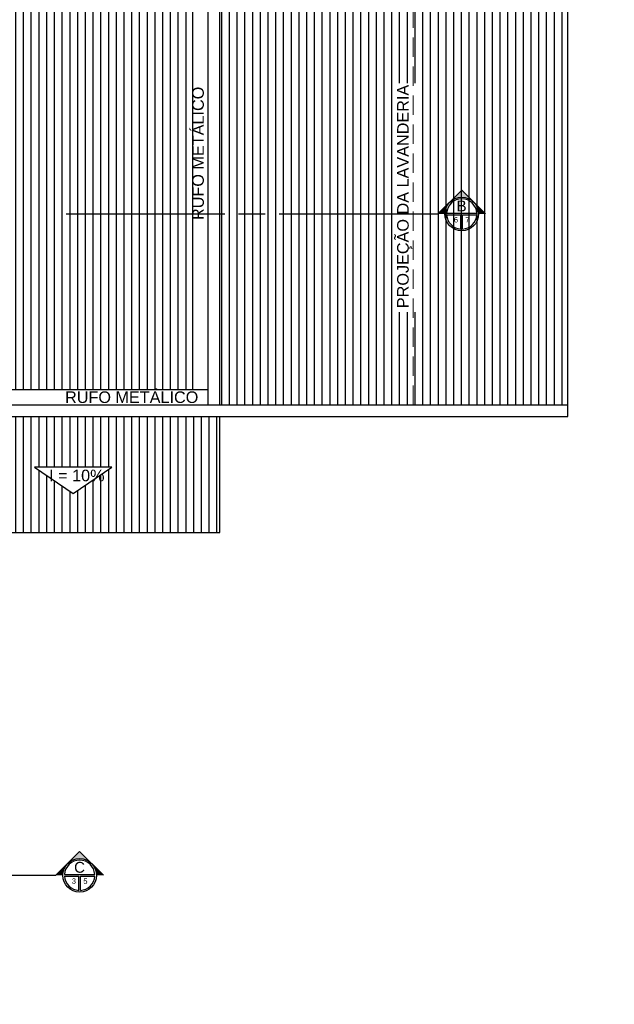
# Model space of a CAD drawing. Header units: inches. Extents: x -35 to 144, y -65 to -22.
# Tile 21 of 47: x 50 to 58, y -57 to -44. Entities that reach past the tile are written whole.
import ezdxf
from ezdxf.enums import TextEntityAlignment as Align

# ---------------------------------------------------------------- set-up
doc = ezdxf.new("R2010")
doc.units = ezdxf.units.IN
doc.header["$MEASUREMENT"] = 0
doc.linetypes.add('HIDDEN', pattern=[0.375, 0.25, -0.125])
doc.layers.add('A4Proj', color=1, linetype='HIDDEN', lineweight=9)
doc.layers.add('VIS-V03', color=8, linetype='Continuous', lineweight=25)
for name, color, linetype in [('AR-DUTO VENTILAÇÃO', 11, 'Continuous'), ('HTC-EST', 253, 'Continuous'), ('HTC-PIS', 8, 'Continuous'), ('SMB-GER', 9, 'Continuous'), ('TXT-ESP', 7, 'Continuous'), ('VIS-V05', 8, 'Continuous')]:
    doc.layers.add(name, color=color, linetype=linetype)
doc.styles.add('Griffe', font='arial.ttf')
doc.styles.add('Texto Especificacao 1-100', font='arial.ttf', dxfattribs={"height": 0.15})
pattern_1 = [(90, (-46.52535, 103.27761), (-0.1, 6e-18), [])]

# ---------------------------------------------------------------- blocks, each defined once
blk = doc.blocks.new('Corte dir-cima')
h = blk.add_hatch(color=256)
h.dxf.hatch_style = 1
h.paths.add_polyline_path([(8.189, 0.439), (7.75, 0.879), (7.311, 0.439, -0.414214)])
h = blk.add_hatch(color=256)
h.dxf.hatch_style = 1
h.paths.add_polyline_path([(7.311, 0.439, 0.198912), (7.129, 0), (6.871, 0)])
h = blk.add_hatch(color=256)
h.dxf.hatch_style = 1
h.paths.add_polyline_path([(8.189, 0.439), (8.629, 0), (8.371, 0, 0.198912)])
for p, q in [((6.871, 0), (7.75, 0.879)), ((8.629, 0), (7.75, 0.879)), ((7.192, 0.031), (8.308, 0.031)), ((7.129, -0.031), (7.129, -0.031)), ((7.192, -0.031), (7.719, -0.031)), ((7.719, -0.559), (7.719, -0.031)), ((7.781, -0.031), (8.308, -0.031)), ((7.781, -0.559), (7.781, -0.031))]:
    blk.add_line(p, q)
at = {"const_width": 0.05}
for points in [[(-6.871, 0), (-1, 0)], [(-0.5, 0), (0.5, 0)], [(1, 0), (6.871, 0)]]:
    blk.add_lwpolyline(points, dxfattribs=at)
blk.add_circle((7.75, 0), 0.621)
for start, end in [(3.1847, 176.8153), (183.1847, 266.8153), (273.1847, 356.8153)]:
    blk.add_arc((7.75, 0), 0.559, start, end)
at = {"style": 'Griffe'}
for tag, height, p in [('A', 0.4, (7.75, 0.295)), ('B', 0.2, (7.537, -0.213)), ('C', 0.2, (7.963, -0.213))]:
    blk.add_attdef(tag, text='', height=height, dxfattribs=at).set_placement(p, align=Align.MIDDLE_CENTER)
blk = doc.blocks.new('A$C0F897B25')
at = {"layer": 'HTC-PIS'}
h = blk.add_hatch(dxfattribs=at)
h.set_pattern_fill('_USER', color=256, scale=0.1, angle=90, pattern_type=0)
h.set_pattern_definition([(90, (-139.06309, -92.78684), (-0.1, 6e-18), [])])
h.paths.add_polyline_path([(0.6, 13.748), (0.6, 16.748), (-2.431, 16.752), (-2.431, 7.752), (0.6, 7.748)])
h.paths.add_polyline_path([(10.75, 16.748), (0.6, 16.748), (0.6, 13.748), (10.75, 13.748)])
h.paths.add_polyline_path([(5.101, 14.754), (5.601, 15.254), (6.101, 14.754)], flags=16)
h.paths.add_polyline_path([(13.25, 13.748), (10.75, 13.748), (10.75, 7.748), (13.25, 7.748)], flags=17)
h.paths.add_polyline_path([(15.25, 16.748), (10.75, 16.748), (10.75, 13.748), (13.25, 13.748), (13.25, 7.748), (13.4, 7.748), (15.25, 7.748)])
h.paths.add_polyline_path([(15.25, 26.598), (10.75, 26.598), (10.75, 17.948), (15.25, 17.948)])
h.paths.add_polyline_path([(10.75, 26.598), (0.6, 26.598), (0.6, 17.948), (10.75, 17.948)])
h.paths.add_polyline_path([(5.601, 22.312), (5.101, 22.812), (6.101, 22.812)], flags=16)
h.paths.add_polyline_path([(0.6, 26.598), (-2.431, 26.598), (-2.431, 17.948), (0.6, 17.948)])
h.paths.add_polyline_path([(0.672, 13.795), (0.672, 16.758), (0.363, 16.758), (0.363, 13.795)])
h.paths.add_polyline_path([(4.529, 14.378), (6.816, 14.378), (6.816, 14.687), (4.529, 14.687)], flags=16)
h.paths.add_polyline_path([(10.832, 13.795), (10.832, 16.758), (10.523, 16.758), (10.523, 13.795)])
h.paths.add_polyline_path([(13.306, 8.946), (13.306, 11.909), (12.997, 11.909), (12.997, 8.946)], flags=16)
h.paths.add_polyline_path([(11.076, 22.132), (11.076, 22.415), (10.87, 22.415), (10.87, 22.132)], flags=16)
h.paths.add_polyline_path([(10.832, 21.245), (10.832, 24.208), (10.523, 24.208), (10.523, 21.245)])
h.paths.add_polyline_path([(4.529, 22.831), (6.816, 22.831), (6.816, 23.14), (4.529, 23.14)], flags=16)
h.paths.add_polyline_path([(0.681, 20.911), (0.681, 23.874), (0.372, 23.874), (0.372, 20.911)])
h = blk.add_hatch(dxfattribs=at)
h.set_pattern_fill('_USER', color=256, scale=0.1, angle=90, pattern_type=0)
h.set_pattern_definition(pattern_1)
h.paths.add_polyline_path([(10.4, 13.248), (0.95, 13.248), (0.95, 7.948), (10.4, 7.948)])
h.paths.add_polyline_path([(6.101, 10.298), (5.101, 10.298), (5.601, 10.798)], flags=16)
h.paths.add_polyline_path([(5.355, 10.33), (5.883, 10.33), (5.883, 10.537), (5.355, 10.537)], flags=8)
h = blk.add_hatch(dxfattribs=at)
h.set_pattern_fill('_USER', color=256, scale=0.1, angle=90, pattern_type=0)
h.set_pattern_definition(pattern_1)
h.paths.add_polyline_path([(10.749, 7.598), (6.095, 7.598), (7.595, 6.098), (10.749, 6.098)])
h.paths.add_polyline_path([(8.354, 6.945), (9.354, 6.945), (8.854, 6.605)], flags=16)
h.paths.add_polyline_path([(10.492, 7.166), (10.841, 7.166), (10.841, 7.516), (10.492, 7.516)], flags=9)
h.paths.add_polyline_path([(8.485, 6.682), (9.276, 6.682), (9.276, 6.991), (8.485, 6.991)], flags=24)
at = {"layer": 'A4Proj'}
blk.add_line((13.25, 7.748), (13.25, 13.748), dxfattribs=at)
at = {"layer": 'HTC-EST'}
blk.add_line((10.75, 7.748), (13.4, 7.748), dxfattribs=at)
at = {"layer": 'TXT-ESP'}
blk.add_lwpolyline([(8.354, 6.945), (8.854, 6.605), (9.354, 6.945)], close=True, dxfattribs=at)
at = {"layer": 'VIS-V03'}
for p, q in [((10.75, 7.748), (10.75, 13.748)), ((10.6, 7.748), (10.6, 13.598)), ((-2.431, 7.748), (15.25, 7.748)), ((-2.431, 7.598), (15.25, 7.598))]:
    blk.add_line(p, q, dxfattribs=at)
blk.add_lwpolyline([(15.25, 7.598), (15.25, 17.214), (14.651, 17.296), (15.849, 17.296), (15.25, 17.379), (15.25, 26.748)], dxfattribs=at)
at = {"layer": 'VIS-V05'}
for p, q in [((10.4, 7.948), (10.4, 13.248)), ((0.75, 7.948), (10.6, 7.948))]:
    blk.add_line(p, q, dxfattribs=at)
blk.add_lwpolyline([(6.095, 0), (7.595, 0), (7.595, 6.098), (10.749, 6.098), (10.749, 7.597)], dxfattribs=at)
at = {"layer": 'SMB-GER'}
ref = blk.add_blockref('Corte dir-cima', (11.164, 10.217), dxfattribs=dict(at, xscale=0.35, yscale=0.35, zscale=0.35))
ref.add_attrib('A', 'B', dxfattribs={"layer": '0', "height": 0.14, "style": 'Griffe'}).set_placement((13.875, 10.32), align=Align.MIDDLE_CENTER)
ref.add_attrib('B', '6', dxfattribs={"layer": '0', "height": 0.07, "style": 'Griffe'}).set_placement((13.802, 10.142), align=Align.MIDDLE_CENTER)
ref.add_attrib('C', '7', dxfattribs={"layer": '0', "height": 0.07, "style": 'Griffe'}).set_placement((13.951, 10.142), align=Align.MIDDLE_CENTER)
ref = blk.add_blockref('Corte dir-cima', (6.224, 1.668), dxfattribs=dict(at, xscale=0.35, yscale=0.35, zscale=0.35))
ref.add_attrib('A', 'C', dxfattribs={"layer": '0', "height": 0.14, "rotation": 180, "style": 'Griffe', "text_generation_flag": 6}).set_placement((8.935, 1.771), align=Align.MIDDLE_CENTER)
ref.add_attrib('B', '3', dxfattribs={"layer": '0', "height": 0.07, "rotation": 180, "style": 'Griffe', "text_generation_flag": 6}).set_placement((8.862, 1.593), align=Align.MIDDLE_CENTER)
ref.add_attrib('C', '5', dxfattribs={"layer": '0', "height": 0.07, "rotation": 180, "style": 'Griffe', "text_generation_flag": 6}).set_placement((9.011, 1.593), align=Align.MIDDLE_CENTER)
at = {"layer": 'TXT-ESP', "char_height": 0.15, "width": 2.97486, "attachment_point": 1, "rotation": 90, "style": 'Texto Especificacao 1-100'}
for s, insert in [('RUFO METÁLICO', (10.392, 10.139)), ('PROJEÇÃO DA LAVANDERIA ', (13.041, 8.999))]:
    blk.add_mtext(s, dxfattribs=dict(at, insert=insert))
at = {"layer": 'TXT-ESP', "char_height": 0.15, "width": 2.97486, "style": 'Texto Especificacao 1-100'}
for s, insert, attachment_point in [('RUFO METÁLICO', (8.748, 7.923), 1), ('I = 10%', (8.542, 6.759), 7)]:
    blk.add_mtext(s, dxfattribs=dict(at, insert=insert, attachment_point=attachment_point))

msp = doc.modelspace()

# ---------------------------------------------------------------- block references
at = {"layer": 'AR-DUTO VENTILAÇÃO', "ltscale": 0.01}
msp.add_blockref('A$C0F897B25', (41.863, -57.111), dxfattribs=at)

doc.saveas('drawing.dxf')
